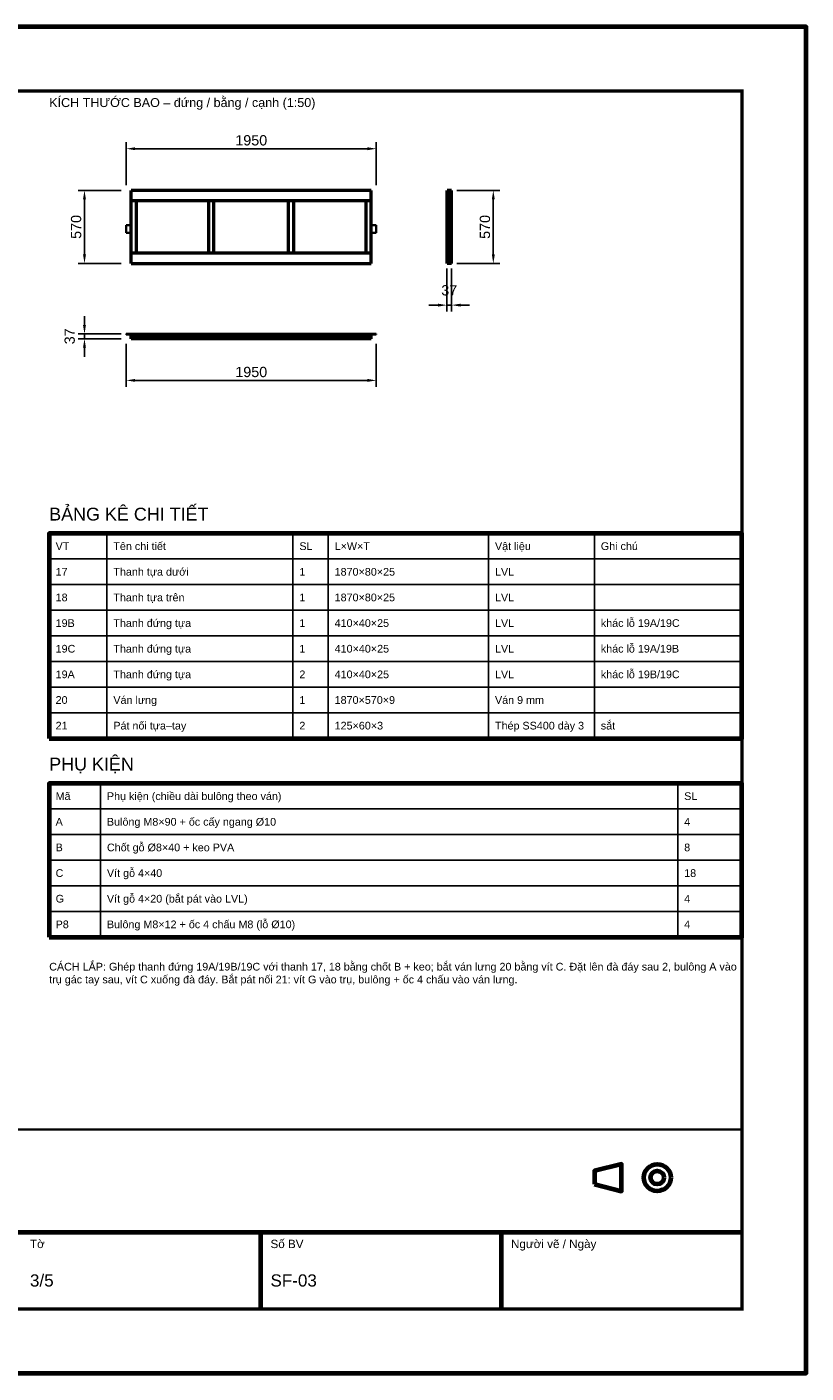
# Model space of a CAD drawing. Header units: millimetres. Extents: x 0 to 2970, y 0 to 2100.
# Tile 2 of 2: x 1755 to 2970, y 0 to 2100. Entities that reach past the tile are written whole.
import ezdxf
from ezdxf.enums import TextEntityAlignment as Align

# ---------------------------------------------------------------- set-up
doc = ezdxf.new("R2010")
doc.units = ezdxf.units.MM
doc.header["$LTSCALE"] = 10
for name, color, linetype, lineweight in [('0-KHUNG-BANVE', 7, 'CONTINUOUS', 70), ('1-NET-THAY', 7, 'CONTINUOUS', 50), ('11-SAT', 1, 'Continuous', 35), ('3-KICH-THUOC', 1, 'CONTINUOUS', 18), ('6-CHU', 7, 'CONTINUOUS', 25), ('7-BANG-KE', 7, 'CONTINUOUS', 25)]:
    doc.layers.add(name, color=color, linetype=linetype, lineweight=lineweight)
doc.styles.add('VN', font='arial.ttf')
doc.dimstyles.new('A4', dxfattribs={"dimscale": 10, "dimtxt": 1.6, "dimasz": 1.4, "dimexe": 1, "dimexo": 0.8, "dimgap": 0.5, "dimtad": 1, "dimdec": 1, "dimtxsty": 'VN', "dimcen": 2.5, "dimclrd": 1, "dimclre": 1, "dimclrt": 7, "dimazin": 3, "dimtfac": 1, "dimtmove": 0, "dimatfit": 3})

msp = doc.modelspace()

# ---------------------------------------------------------------- linework, layer by layer
at = {"layer": '0-KHUNG-BANVE'}
for p, q in [((1370, 220), (2870, 220)), ((2120, 100), (2120, 220)), ((2495, 100), (2495, 220))]:
    msp.add_line(p, q, dxfattribs=at)
for points in [[(0, 0), (2970, 0), (2970, 2100), (0, 2100)], [(1790, 990), (2870, 990), (2870, 1310), (1790, 1310)], [(1790, 680), (2870, 680), (2870, 920), (1790, 920)], [(2640, 294.5), (2682, 284), (2682, 326), (2640, 315.5)]]:
    msp.add_lwpolyline(points, close=True, dxfattribs=at)
for points, const_width in [([(200, 100), (2870, 100), (2870, 2000), (200, 2000)], 5), ([(1370, 100), (2870, 100), (2870, 380), (1370, 380)], 4)]:
    msp.add_lwpolyline(points, close=True, dxfattribs=dict(at, const_width=const_width))
for radius in [21, 10.5]:
    msp.add_circle((2738, 305), radius, dxfattribs=at)
at = {"layer": '1-NET-THAY'}
for p, q in [((2292, 1845), (1918, 1845)), ((1918, 1829), (1918, 1845)), ((1918, 1829), (2292, 1829)), ((1918, 1747), (1918, 1829)), ((1926, 1747), (1926, 1829)), ((2038.667, 1747), (2038.667, 1829)), ((2046.667, 1747), (2046.667, 1829)), ((2163.333, 1747), (2163.333, 1829)), ((2171.333, 1747), (2171.333, 1829)), ((2284, 1747), (2284, 1829)), ((2292, 1829), (2292, 1845)), ((2292, 1747), (2292, 1829)), ((2412.4, 1845), (2410.6, 1845)), ((2410.6, 1731), (2410.6, 1845)), ((2417.4, 1845), (2412.4, 1845)), ((2412.4, 1829), (2412.4, 1845)), ((2417.4, 1829), (2412.4, 1829)), ((2412.4, 1747), (2412.4, 1829)), ((2417.4, 1829), (2417.4, 1845)), ((2417.4, 1747), (2417.4, 1829)), ((2292, 1747), (1918, 1747)), ((1918, 1731), (1918, 1747)), ((2292, 1731), (2292, 1747)), ((2417.4, 1747), (2412.4, 1747)), ((2412.4, 1731), (2412.4, 1747)), ((2417.4, 1731), (2417.4, 1747)), ((1918, 1731), (2292, 1731)), ((2412.4, 1731), (2410.6, 1731)), ((2417.4, 1731), (2412.4, 1731)), ((1918, 1618.6), (1918, 1620.4)), ((2292, 1620.4), (1918, 1620.4)), ((1918, 1613.6), (1918, 1618.6)), ((2292, 1618.6), (1918, 1618.6)), ((2292, 1618.6), (2292, 1620.4)), ((2292, 1613.6), (2292, 1618.6)), ((2292, 1613.6), (1918, 1613.6))]:
    msp.add_line(p, q, dxfattribs=at)
at = {"layer": '11-SAT'}
for p, q in [((1918, 1791), (1910, 1791)), ((1910, 1779), (1910, 1791)), ((2300, 1791), (2292, 1791)), ((2300, 1779), (2300, 1791)), ((2410.6, 1791), (2410, 1791)), ((2410, 1779), (2410, 1791)), ((1910, 1779), (1918, 1779)), ((2292, 1779), (2300, 1779)), ((2410.6, 1779), (2410, 1779)), ((1910, 1620.4), (1910, 1621)), ((1935, 1621), (1910, 1621)), ((1918, 1620.4), (1910, 1620.4)), ((1935, 1620.4), (1935, 1621)), ((2275, 1620.4), (2275, 1621)), ((2300, 1621), (2275, 1621)), ((2300, 1620.4), (2292, 1620.4)), ((2300, 1620.4), (2300, 1621))]:
    msp.add_line(p, q, dxfattribs=at)
at = {"layer": '7-BANG-KE'}
for points in [[(1790, 1270), (1880, 1270), (1880, 1310), (1790, 1310)], [(1880, 1270), (2170, 1270), (2170, 1310), (1880, 1310)], [(2170, 1270), (2225, 1270), (2225, 1310), (2170, 1310)], [(2225, 1270), (2475, 1270), (2475, 1310), (2225, 1310)], [(2475, 1270), (2640, 1270), (2640, 1310), (2475, 1310)], [(2640, 1270), (2870, 1270), (2870, 1310), (2640, 1310)], [(1790, 1230), (1880, 1230), (1880, 1270), (1790, 1270)], [(1880, 1230), (2170, 1230), (2170, 1270), (1880, 1270)], [(2170, 1230), (2225, 1230), (2225, 1270), (2170, 1270)], [(2225, 1230), (2475, 1230), (2475, 1270), (2225, 1270)], [(2475, 1230), (2640, 1230), (2640, 1270), (2475, 1270)], [(2640, 1230), (2870, 1230), (2870, 1270), (2640, 1270)], [(1790, 1190), (1880, 1190), (1880, 1230), (1790, 1230)], [(1880, 1190), (2170, 1190), (2170, 1230), (1880, 1230)], [(2170, 1190), (2225, 1190), (2225, 1230), (2170, 1230)], [(2225, 1190), (2475, 1190), (2475, 1230), (2225, 1230)], [(2475, 1190), (2640, 1190), (2640, 1230), (2475, 1230)], [(2640, 1190), (2870, 1190), (2870, 1230), (2640, 1230)], [(1790, 1150), (1880, 1150), (1880, 1190), (1790, 1190)], [(1880, 1150), (2170, 1150), (2170, 1190), (1880, 1190)], [(2170, 1150), (2225, 1150), (2225, 1190), (2170, 1190)], [(2225, 1150), (2475, 1150), (2475, 1190), (2225, 1190)], [(2475, 1150), (2640, 1150), (2640, 1190), (2475, 1190)], [(2640, 1150), (2870, 1150), (2870, 1190), (2640, 1190)], [(1790, 1110), (1880, 1110), (1880, 1150), (1790, 1150)], [(1880, 1110), (2170, 1110), (2170, 1150), (1880, 1150)], [(2170, 1110), (2225, 1110), (2225, 1150), (2170, 1150)], [(2225, 1110), (2475, 1110), (2475, 1150), (2225, 1150)], [(2475, 1110), (2640, 1110), (2640, 1150), (2475, 1150)], [(2640, 1110), (2870, 1110), (2870, 1150), (2640, 1150)], [(1790, 1070), (1880, 1070), (1880, 1110), (1790, 1110)], [(1880, 1070), (2170, 1070), (2170, 1110), (1880, 1110)], [(2170, 1070), (2225, 1070), (2225, 1110), (2170, 1110)], [(2225, 1070), (2475, 1070), (2475, 1110), (2225, 1110)], [(2475, 1070), (2640, 1070), (2640, 1110), (2475, 1110)], [(2640, 1070), (2870, 1070), (2870, 1110), (2640, 1110)], [(1790, 1030), (1880, 1030), (1880, 1070), (1790, 1070)], [(1880, 1030), (2170, 1030), (2170, 1070), (1880, 1070)], [(2170, 1030), (2225, 1030), (2225, 1070), (2170, 1070)], [(2225, 1030), (2475, 1030), (2475, 1070), (2225, 1070)], [(2475, 1030), (2640, 1030), (2640, 1070), (2475, 1070)], [(2640, 1030), (2870, 1030), (2870, 1070), (2640, 1070)], [(1790, 990), (1880, 990), (1880, 1030), (1790, 1030)], [(1880, 990), (2170, 990), (2170, 1030), (1880, 1030)], [(2170, 990), (2225, 990), (2225, 1030), (2170, 1030)], [(2225, 990), (2475, 990), (2475, 1030), (2225, 1030)], [(2475, 990), (2640, 990), (2640, 1030), (2475, 1030)], [(2640, 990), (2870, 990), (2870, 1030), (2640, 1030)], [(1790, 880), (1870, 880), (1870, 920), (1790, 920)], [(1870, 880), (2770, 880), (2770, 920), (1870, 920)], [(2770, 880), (2870, 880), (2870, 920), (2770, 920)], [(1790, 840), (1870, 840), (1870, 880), (1790, 880)], [(1870, 840), (2770, 840), (2770, 880), (1870, 880)], [(2770, 840), (2870, 840), (2870, 880), (2770, 880)], [(1790, 800), (1870, 800), (1870, 840), (1790, 840)], [(1870, 800), (2770, 800), (2770, 840), (1870, 840)], [(2770, 800), (2870, 800), (2870, 840), (2770, 840)], [(1790, 760), (1870, 760), (1870, 800), (1790, 800)], [(1870, 760), (2770, 760), (2770, 800), (1870, 800)], [(2770, 760), (2870, 760), (2870, 800), (2770, 800)], [(1790, 720), (1870, 720), (1870, 760), (1790, 760)], [(1870, 720), (2770, 720), (2770, 760), (1870, 760)], [(2770, 720), (2870, 720), (2870, 760), (2770, 760)], [(1790, 680), (1870, 680), (1870, 720), (1790, 720)], [(1870, 680), (2770, 680), (2770, 720), (1870, 720)], [(2770, 680), (2870, 680), (2870, 720), (2770, 720)]]:
    msp.add_lwpolyline(points, close=True, dxfattribs=at)

# ---------------------------------------------------------------- texts
at = {"layer": '6-CHU', "style": 'VN'}
for s, height, p in [('KÍCH THƯỚC BAO – đứng / bằng / cạnh (1:50)', 14, (1790, 1975)), ('Tờ', 13, (1760, 195)), ('Số BV', 13, (2135, 195)), ('Người vẽ / Ngày', 13, (2510, 195)), ('3/5', 19, (1760, 135)), ('SF-03', 19, (2135, 135))]:
    msp.add_text(s, height=height, dxfattribs=at).set_placement(p)
at = {"layer": '6-CHU', "insert": (1790, 640), "char_height": 12, "width": 1080, "attachment_point": 1, "style": 'VN'}
msp.add_mtext('CÁCH LẮP: Ghép thanh đứng 19A/19B/19C với thanh 17, 18 bằng chốt B + keo; bắt ván lưng 20 bằng vít C. Đặt lên đà đáy sau 2, bulông A vào trụ gác tay sau, vít C xuống đà đáy. Bắt pát nối 21: vít G vào trụ, bulông + ốc 4 chấu vào ván lưng.', dxfattribs=at)
at = {"layer": '7-BANG-KE', "style": 'VN'}
for s, p in [('BẢNG KÊ CHI TIẾT', (1790, 1330)), ('PHỤ KIỆN', (1790, 940))]:
    msp.add_text(s, height=20, dxfattribs=at).set_placement(p)
for s, p in [('VT', (1800, 1290)), ('Tên chi tiết', (1890, 1290)), ('SL', (2180, 1290)), ('L×W×T', (2235, 1290)), ('Vật liệu', (2485, 1290)), ('Ghi chú', (2650, 1290)), ('17', (1800, 1250)), ('Thanh tựa dưới', (1890, 1250)), ('1', (2180, 1250)), ('1870×80×25', (2235, 1250)), ('LVL', (2485, 1250)), ('18', (1800, 1210)), ('Thanh tựa trên', (1890, 1210)), ('1', (2180, 1210)), ('1870×80×25', (2235, 1210)), ('LVL', (2485, 1210)), ('19B', (1800, 1170)), ('Thanh đứng tựa', (1890, 1170)), ('1', (2180, 1170)), ('410×40×25', (2235, 1170)), ('LVL', (2485, 1170)), ('khác lỗ 19A/19C', (2650, 1170)), ('19C', (1800, 1130)), ('Thanh đứng tựa', (1890, 1130)), ('1', (2180, 1130)), ('410×40×25', (2235, 1130)), ('LVL', (2485, 1130)), ('khác lỗ 19A/19B', (2650, 1130)), ('19A', (1800, 1090)), ('Thanh đứng tựa', (1890, 1090)), ('2', (2180, 1090)), ('410×40×25', (2235, 1090)), ('LVL', (2485, 1090)), ('khác lỗ 19B/19C', (2650, 1090)), ('20', (1800, 1050)), ('Ván lưng', (1890, 1050)), ('1', (2180, 1050)), ('1870×570×9', (2235, 1050)), ('Ván 9 mm', (2485, 1050)), ('21', (1800, 1010)), ('Pát nối tựa–tay', (1890, 1010)), ('2', (2180, 1010)), ('125×60×3', (2235, 1010)), ('Thép SS400 dày 3', (2485, 1010)), ('sắt', (2650, 1010)), ('Mã', (1800, 900)), ('Phụ kiện (chiều dài bulông theo ván)', (1880, 900)), ('SL', (2780, 900)), ('A', (1800, 860)), ('Bulông M8×90 + ốc cấy ngang %%c10', (1880, 860)), ('4', (2780, 860)), ('B', (1800, 820)), ('Chốt gỗ %%c8×40 + keo PVA', (1880, 820)), ('8', (2780, 820)), ('C', (1800, 780)), ('Vít gỗ 4×40', (1880, 780)), ('18', (2780, 780)), ('G', (1800, 740)), ('Vít gỗ 4×20 (bắt pát vào LVL)', (1880, 740)), ('4', (2780, 740)), ('P8', (1800, 700)), ('Bulông M8×12 + ốc 4 chấu M8 (lỗ %%c10)', (1880, 700)), ('4', (2780, 700))]:
    msp.add_text(s, height=12, dxfattribs=at).set_placement(p, align=Align.MIDDLE_LEFT)

# ---------------------------------------------------------------- dimensions: what is measured, and where the dimension line sits
at = {"layer": '3-KICH-THUOC'}
for base, p1, p2 in [((1910, 1910), (1910, 1845), (2300, 1845)), ((2410, 1666), (2410, 1731), (2417.4, 1731)), ((1910, 1548.6), (1910, 1613.6), (2300, 1613.6))]:
    msp.add_linear_dim(base=base, p1=p1, p2=p2, dimstyle='A4', override={"dimlfac": 5}, dxfattribs=at).render()
for base, p1, p2 in [((1845, 1731), (1910, 1731), (1910, 1845)), ((2482.4, 1731), (2417.4, 1731), (2417.4, 1845)), ((1845, 1613.6), (1910, 1613.6), (1910, 1621))]:
    msp.add_linear_dim(base=base, p1=p1, p2=p2, angle=90, dimstyle='A4', override={"dimlfac": 5}, dxfattribs=at).render()

doc.saveas('drawing.dxf')
